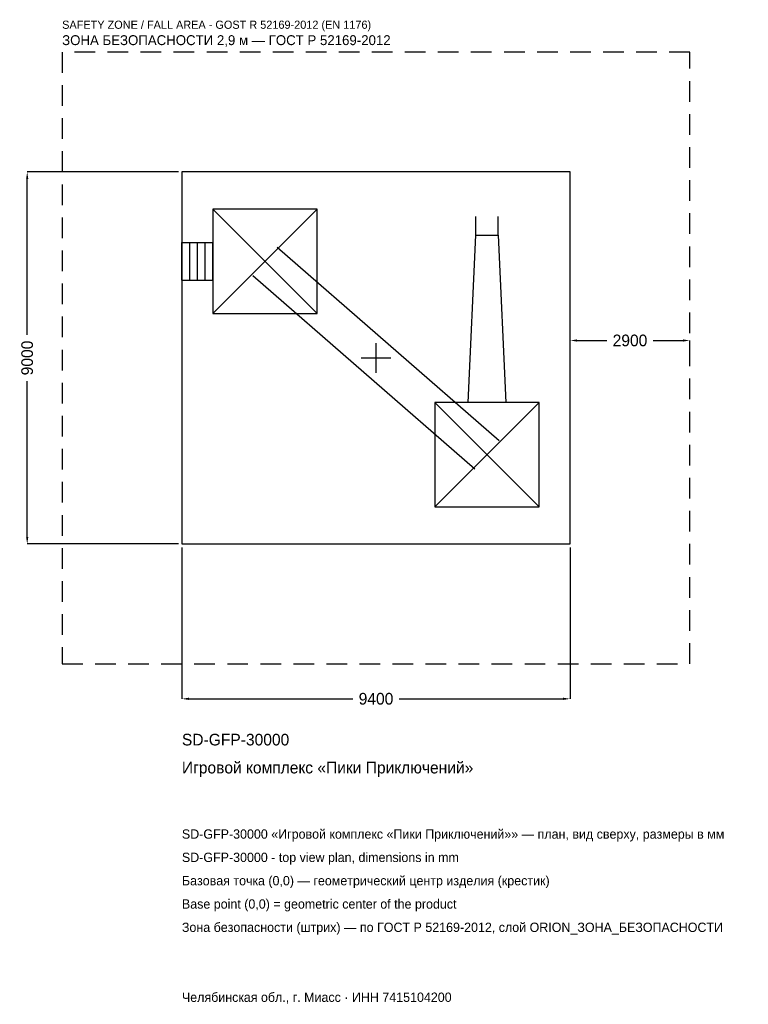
# Model space of a CAD drawing. Header units: metres. Extents: x -8629 to 9015, y -15636 to 8184.
import ezdxf

# ---------------------------------------------------------------- set-up
doc = ezdxf.new("R2010")
doc.units = ezdxf.units.M
doc.linetypes.add('DASHED', pattern=[800, 500, -300])
for name, color, linetype in [('ORION_ДАННЫЕ', 3, 'Continuous'), ('ORION_ЗОНА_БЕЗОПАСНОСТИ', 1, 'Continuous'), ('ORION_КОНТУР', 7, 'Continuous'), ('ORION_РАЗМЕРЫ', 8, 'Continuous')]:
    doc.layers.add(name, color=color, linetype=linetype)
doc.dimstyles.new('ORION', dxfattribs={"dimtxt": 282, "dimasz": 169.2, "dimexe": 1.25, "dimexo": 84.6, "dimtad": 1, "dimdec": 0, "dimcen": 2.5, "dimazin": 3, "dimtfac": 1, "dimtmove": 0, "dimatfit": 3, "dimarcsym": 0})

# ---------------------------------------------------------------- blocks, each defined once
blk = doc.blocks.new('_CLOSEDFILLED')
at = {"color": 0, "linetype": 'BYBLOCK'}
blk.add_solid([(-1, 0.16), (0, 0), (-1, -0.16)], dxfattribs=at)
blk = doc.blocks.new('*D1')
for p, q in [((-4700, -4584.6), (-4700, -8246)), ((4700, -4584.6), (4700, -8246)), ((-4530.8, -8246), (-564, -8246)), ((564, -8246), (4530.8, -8246))]:
    blk.add_line(p, q)
at = {"layer": 'Defpoints'}
for p in [(-4700, -4500), (4700, -4500), (-4700, -8246)]:
    blk.add_point(p, dxfattribs=at)
at = {"layer": 'ORION_РАЗМЕРЫ', "xscale": 169.2, "yscale": 169.2, "rotation": 180}
blk.add_blockref('_CLOSEDFILLED', (-4700, -8246), dxfattribs=at)
at = {"layer": 'ORION_РАЗМЕРЫ', "xscale": 169.2, "yscale": 169.2}
blk.add_blockref('_CLOSEDFILLED', (4700, -8246), dxfattribs=at)
at = {"layer": 'ORION_РАЗМЕРЫ', "insert": (0, -8246), "char_height": 282, "attachment_point": 5}
blk.add_mtext('9400', dxfattribs=at)
blk = doc.blocks.new('*D2')
for p, q in [((-4784.6, 4500), (-8446, 4500)), ((-8446, 564), (-8446, 4330.8)), ((-8446, -4330.8), (-8446, -564)), ((-4784.6, -4500), (-8446, -4500))]:
    blk.add_line(p, q)
at = {"layer": 'Defpoints'}
for p in [(-4700, 4500), (-8446, -4500), (-4700, -4500)]:
    blk.add_point(p, dxfattribs=at)
at = {"layer": 'ORION_РАЗМЕРЫ', "xscale": 169.2, "yscale": 169.2}
for p, rotation in [((-8446, 4500), 90), ((-8446, -4500), 270)]:
    blk.add_blockref('_CLOSEDFILLED', p, dxfattribs=dict(at, rotation=rotation))
at = {"layer": 'ORION_РАЗМЕРЫ', "insert": (-8446, 0), "char_height": 282, "attachment_point": 5, "rotation": 90}
blk.add_mtext('9000', dxfattribs=at)
blk = doc.blocks.new('*D3')
for p, q in [((4700, 84.6), (4700, 423)), ((4869.2, 423), (5586, 423)), ((6714, 423), (7430.8, 423)), ((7600, 84.6), (7600, 423))]:
    blk.add_line(p, q)
at = {"layer": 'Defpoints'}
for p in [(4700, 423), (4700, 0), (7600, 0)]:
    blk.add_point(p, dxfattribs=at)
at = {"layer": 'ORION_РАЗМЕРЫ', "xscale": 169.2, "yscale": 169.2, "rotation": 180}
blk.add_blockref('_CLOSEDFILLED', (4700, 423), dxfattribs=at)
at = {"layer": 'ORION_РАЗМЕРЫ', "xscale": 169.2, "yscale": 169.2}
blk.add_blockref('_CLOSEDFILLED', (7600, 423), dxfattribs=at)
at = {"layer": 'ORION_РАЗМЕРЫ', "insert": (6150, 423), "char_height": 282, "attachment_point": 5}
blk.add_mtext('2900', dxfattribs=at)
blk = doc.blocks.new('ОРИОН SD-GFP-30000 Игровой комплекс Пики Приключений')
at = {"layer": 'ORION_ЗОНА_БЕЗОПАСНОСТИ', "linetype": 'DASHED'}
blk.add_lwpolyline([(-7600, -7400), (7600, -7400), (7600, 7400), (-7600, 7400)], close=True, dxfattribs=at)
at = {"layer": 'ORION_КОНТУР'}
for p, q in [((-3948, 1080), (-1428, 3600)), ((-3948, 3600), (-1428, 1080)), ((2415.8, 2970), (2415.8, 3423.6)), ((2960.2, 2970), (2960.2, 3423.6)), ((-4700, 2793.6), (-3948, 2793.6)), ((-4700, 1886.4), (-4700, 2793.6)), ((-4512, 1886.4), (-4512, 2793.6)), ((-4324, 1886.4), (-4324, 2793.6)), ((-4136, 1886.4), (-4136, 2793.6)), ((-3948, 1886.4), (-3948, 2793.6)), ((-2390.2, 2682.1), (2985.8, -1997.9)), ((-2985.8, 1997.9), (2390.2, -2682.1)), ((-4700, 1886.4), (-3948, 1886.4)), ((1428, -3600), (3948, -1080)), ((1428, -1080), (3948, -3600))]:
    blk.add_line(p, q, dxfattribs=at)
for points in [[(-4700, -4500), (4700, -4500), (4700, 4500), (-4700, 4500)], [(-3948, 1080), (-1428, 1080), (-1428, 3600), (-3948, 3600)], [(1428, -3600), (3948, -3600), (3948, -1080), (1428, -1080)]]:
    blk.add_lwpolyline(points, close=True, dxfattribs=at)
blk.add_lwpolyline([(2234.4, -1080), (2415.8, 2970), (2960.2, 2970), (3141.6, -1080)], dxfattribs=at)
at = {"layer": 'ORION_РАЗМЕРЫ'}
for p, q in [((0, -360), (0, 360)), ((-360, 0), (360, 0))]:
    blk.add_line(p, q, dxfattribs=at)
at = {"layer": 'ORION_ДАННЫЕ'}
for tag, p in [('АРТИКУЛ', (-4700, -9374)), ('НАИМЕНОВАНИЕ', (-4700, -10050.8))]:
    blk.add_attdef(tag, p, '', height=282, dxfattribs=at)
at = {"layer": 'ORION_ДАННЫЕ', "flags": 1}
for tag, p in [('ПРОИЗВОДИТЕЛЬ', (-4700, -10727.6)), ('ТЕЛЕФОН', (-4700, -11404.4)), ('САЙТ', (-4700, -12758)), ('АДРЕС', (-4700, -13434.8)), ('РЕКВИЗИТЫ', (-4700, -14111.6)), ('ГАБАРИТЫ', (-4700, -14788.4)), ('ЗОНА_БЕЗОПАСНОСТИ', (-4700, -15465.2))]:
    blk.add_attdef(tag, p, '', height=282, dxfattribs=at)
at = {"layer": 'ORION_ЗОНА_БЕЗОПАСНОСТИ', "color": 1}
for s, height, p in [('SAFETY ZONE / FALL AREA - GOST R 52169-2012 (EN 1176)', 197.4, (-7600, 7964)), ('ЗОНА БЕЗОПАСНОСТИ 2,9 м — ГОСТ Р 52169-2012', 239.7, (-7600, 7569.2))]:
    blk.add_text(s, height=height, dxfattribs=at).set_placement(p)
at = {"layer": 'ORION_РАЗМЕРЫ'}
dim = blk.add_linear_dim(base=(-8446, -4500), p1=(-4700, -4500), p2=(-4700, 4500), angle=90, dimstyle='ORION', dxfattribs=at)
dim.commit()
dim.dimension.update_dxf_attribs({"geometry": '*D2', "text_midpoint": (-8446, 0)})
for base, p1, p2, picture, middle in [((4700, 423), (4700, 0), (7600, 0), '*D3', (6150, 423)), ((-4700, -8246), (-4700, -4500), (4700, -4500), '*D1', (0, -8246))]:
    dim = blk.add_linear_dim(base=base, p1=p1, p2=p2, dimstyle='ORION', dxfattribs=at)
    dim.commit()
    dim.dimension.update_dxf_attribs({"geometry": picture, "text_midpoint": middle})

msp = doc.modelspace()

# ---------------------------------------------------------------- block references
msp.add_blockref('ОРИОН SD-GFP-30000 Игровой комплекс Пики Приключений', (0, 0)).add_auto_attribs({'АРТИКУЛ': 'SD-GFP-30000', 'НАИМЕНОВАНИЕ': 'Игровой комплекс «Пики Приключений»'})

# ---------------------------------------------------------------- texts
at = {"layer": 'ORION_ДАННЫЕ', "color": 3}
for s, p in [('SD-GFP-30000 «Игровой комплекс «Пики Приключений»» — план, вид сверху, размеры в мм', (-4700, -11630)), ('SD-GFP-30000 - top view plan, dimensions in mm', (-4700, -12194)), ('Челябинская обл., г. Миасс · ИНН 7415104200', (-4700, -15578))]:
    msp.add_text(s, height=225.6, dxfattribs=at).set_placement(p)
at = {"layer": 'ORION_ДАННЫЕ', "color": 7}
for s, p in [('Базовая точка (0,0) — геометрический центр изделия (крестик)', (-4700, -12758)), ('Base point (0,0) = geometric center of the product', (-4700, -13322))]:
    msp.add_text(s, height=225.6, dxfattribs=at).set_placement(p)
at = {"layer": 'ORION_ДАННЫЕ', "color": 1}
msp.add_text('Зона безопасности (штрих) — по ГОСТ Р 52169-2012, слой ORION_ЗОНА_БЕЗОПАСНОСТИ', height=225.6, dxfattribs=at).set_placement((-4700, -13886))

doc.saveas('drawing.dxf')
